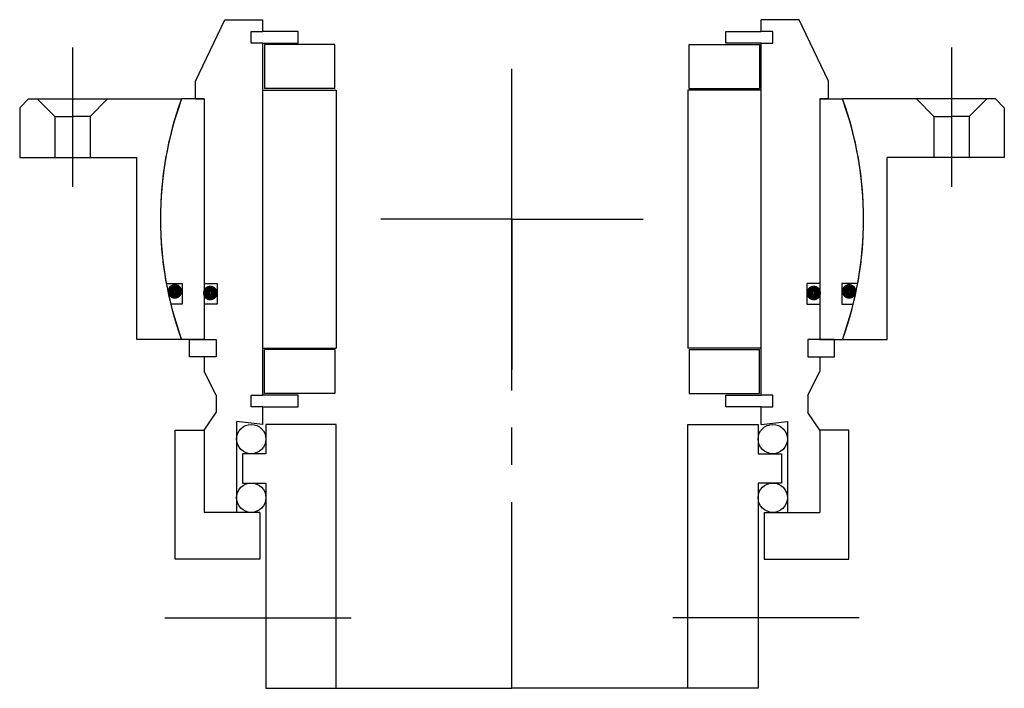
# Model space of a CAD drawing. Header units: millimetres. Extents: x -84 to 84, y -80 to 34.
import ezdxf

# ---------------------------------------------------------------- set-up
doc = ezdxf.new("R2010")
doc.units = ezdxf.units.MM
doc.linetypes.add('CENTER', pattern=[50.8, 31.75, -6.35, 6.35, -6.35])
doc.layers.add('Center', color=1, linetype='CENTER')
doc.layers.add('DIMS', color=7, linetype='Continuous')

# ---------------------------------------------------------------- blocks, each defined once
blk = doc.blocks.new('4s060-bearing')
for p, q in [((-54, 23.5), (-49, 34)), ((-49, 34), (-42.5, 34)), ((-42.5, 32), (-42.5, 34)), ((49, 34), (42.5, 34)), ((42.5, 32), (42.5, 34)), ((54, 23.5), (49, 34)), ((-44.5, 32), (-42.5, 32)), ((-44.5, 30), (-44.5, 32)), ((-36.5, 32), (-42.5, 32)), ((-36.5, 30), (-36.5, 32)), ((36.5, 32), (42.5, 32)), ((36.5, 30), (36.5, 32)), ((44.5, 32), (42.5, 32)), ((44.5, 30), (44.5, 32)), ((-42.5, 30), (-44.5, 30)), ((-42.5, -30), (-42.5, 30)), ((-42.5, 30), (-36.5, 30)), ((-30.25, 29.75), (-42.25, 29.75)), ((-42.25, 29.75), (-42.25, 22.25)), ((-30.25, 22.25), (-30.25, 29.75)), ((30.25, 29.75), (42.25, 29.75)), ((30.25, 22.25), (30.25, 29.75)), ((42.5, 30), (36.5, 30)), ((42.25, 29.75), (42.25, 22.25)), ((42.5, -30), (42.5, 30)), ((42.5, 30), (44.5, 30)), ((-54, 20.5), (-54, 23.5)), ((-42.5, 22), (-30, 22)), ((-30.25, 22.25), (-42.25, 22.25)), ((-30, 22), (-30, -22)), ((42.5, 22), (30, 22)), ((30, 22), (30, -22)), ((30.25, 22.25), (42.25, 22.25)), ((54, 20.5), (54, 23.5)), ((-52.5, 20.5), (-56.39, 20.5)), ((-54, 20.5), (-52.5, 20.5)), ((-52.5, 20.5), (-52.5, -11)), ((-52.5, 20.5), (-52.5, -20.5)), ((52.5, 20.5), (52.5, -20.5)), ((52.5, 20.5), (52.5, -11)), ((52.5, 20.5), (56.39, 20.5)), ((54, 20.5), (52.5, 20.5)), ((-58.98, -11), (-56.3, -11)), ((-56.3, -11), (-56.3, -14.5)), ((-52.5, -11), (-50.3, -11)), ((-50.3, -11), (-50.3, -14.5)), ((52.5, -11), (50.3, -11)), ((50.3, -11), (50.3, -14.5)), ((56.3, -11), (56.3, -14.5)), ((58.98, -11), (56.3, -11)), ((-56.3, -14.5), (-58.22, -14.5)), ((-52.5, -14.5), (-52.5, -20.5)), ((-50.3, -14.5), (-52.5, -14.5)), ((50.3, -14.5), (52.5, -14.5)), ((52.5, -14.5), (52.5, -20.5)), ((56.3, -14.5), (58.22, -14.5)), ((-52.5, -20.5), (-56.39, -20.5)), ((-55, -20.5), (-52.5, -20.5)), ((-55, -23.5), (-55, -20.5)), ((-52.5, -20.5), (-50.5, -20.5)), ((-50.5, -20.5), (-50.5, -23.5)), ((52.5, -20.5), (50.5, -20.5)), ((50.5, -20.5), (50.5, -23.5)), ((52.5, -20.5), (56.39, -20.5)), ((55, -20.5), (52.5, -20.5)), ((55, -23.5), (55, -20.5)), ((-52.5, -23.5), (-55, -23.5)), ((-50.5, -23.5), (-52.5, -23.5)), ((-52.5, -23.5), (-52.5, -26)), ((-42.5, -22), (-30, -22)), ((-42.25, -29.75), (-42.25, -22.25)), ((-30.25, -22.25), (-42.25, -22.25)), ((-30.25, -22.25), (-30.25, -29.75)), ((42.5, -22), (30, -22)), ((30.25, -22.25), (30.25, -29.75)), ((30.25, -22.25), (42.25, -22.25)), ((42.25, -29.75), (42.25, -22.25)), ((50.5, -23.5), (52.5, -23.5)), ((52.5, -23.5), (52.5, -26)), ((52.5, -23.5), (55, -23.5)), ((-50.5, -30), (-52.5, -26)), ((50.5, -30), (52.5, -26)), ((-50.5, -30), (-50.5, -33)), ((-44.5, -30), (-42.5, -30)), ((-44.5, -32), (-44.5, -30)), ((-36.5, -30), (-42.5, -30)), ((-30.25, -29.75), (-42.25, -29.75)), ((-36.5, -32), (-36.5, -30)), ((30.25, -29.75), (42.25, -29.75)), ((36.5, -30), (42.5, -30)), ((36.5, -32), (36.5, -30)), ((44.5, -30), (42.5, -30)), ((44.5, -32), (44.5, -30)), ((50.5, -30), (50.5, -33)), ((-52.5, -36), (-50.5, -33)), ((-42.5, -32), (-44.5, -32)), ((-42.5, -32), (-36.5, -32)), ((-42.5, -35), (-42.5, -32)), ((42.5, -32), (36.5, -32)), ((42.5, -32), (44.5, -32)), ((42.5, -35), (42.5, -32)), ((52.5, -36), (50.5, -33)), ((-47, -34.5), (-47, -50)), ((-42.5, -35), (-47, -34.5)), ((-30, -35), (-42, -35)), ((-42, -35), (-42, -40)), ((-30, -80), (-30, -35)), ((30, -35), (42, -35)), ((30, -80), (30, -35)), ((42, -35), (42, -40)), ((42.5, -35), (47, -34.5)), ((47, -34.5), (47, -50)), ((-57.5, -58), (-57.5, -36)), ((-57.5, -36), (-52.5, -36)), ((-52.5, -36), (-52.5, -50)), ((-52.5, -36), (-52.5, -45.17)), ((52.5, -36), (52.5, -45.17)), ((52.5, -36), (52.5, -50)), ((57.5, -36), (52.5, -36)), ((57.5, -58), (57.5, -36)), ((-42, -40), (-46, -40)), ((-46, -40), (-46, -45)), ((42, -40), (46, -40)), ((46, -40), (46, -45)), ((-46, -45), (-42, -45)), ((-42, -45), (-42, -80)), ((42, -45), (42, -80)), ((46, -45), (42, -45)), ((-43, -50), (-52.5, -50)), ((-43, -50), (-43, -58)), ((43, -50), (52.5, -50)), ((43, -50), (43, -58)), ((-43, -58), (-57.5, -58)), ((43, -58), (57.5, -58)), ((-42, -80), (-30, -80)), ((-30, -80), (0, -80)), ((30, -80), (0, -80)), ((42, -80), (30, -80))]:
    blk.add_line(p, q)
at = {"const_width": 1.2}
for points in [[(-58.17, -12.32, 1), (-56.87, -12.32, 1)], [(-52.13, -12.6, 1), (-50.83, -12.6, 1)], [(52.13, -12.6, -1), (50.83, -12.6, -1)], [(58.17, -12.32, -1), (56.87, -12.32, -1)]]:
    blk.add_lwpolyline(points, format="xyb", close=True, dxfattribs=at)
for start, end in [(160.0216, 190.564), (349.436, 19.9784), (193.9849, 199.9784), (340.0216, 346.0151)]:
    blk.add_arc((0, 0), 60, start, end)
at = {"layer": 'Center'}
for p, q in [((0, -80), (0, 0)), ((-59.21, -68), (-26.47, -68)), ((59.21, -68), (26.47, -68))]:
    blk.add_line(p, q, dxfattribs=at)
at = {"layer": 'DIMS'}
for centre in [(-44.5, -37.5), (44.5, -37.5), (-44.5, -47.5), (44.5, -47.5)]:
    blk.add_circle(centre, 2.5, dxfattribs=at)
blk = doc.blocks.new('4SF060-79 yderhus')
for p, q in [((-82.5, 20.5), (-84, 19)), ((-82.5, 20.5), (-56.39, 20.5)), ((-81, 20.5), (-78, 17.5)), ((-69, 20.5), (-72, 17.5)), ((82.5, 20.5), (56.39, 20.5)), ((69, 20.5), (72, 17.5)), ((81, 20.5), (78, 17.5)), ((82.5, 20.5), (84, 19)), ((-84, 19), (-84, 10.5)), ((84, 19), (84, 10.5)), ((-78, 17.5), (-78, 10.5)), ((-78, 17.5), (-75, 17.5)), ((-72, 17.5), (-75, 17.5)), ((-72, 17.5), (-72, 10.5)), ((72, 17.5), (72, 10.5)), ((72, 17.5), (75, 17.5)), ((78, 17.5), (75, 17.5)), ((78, 17.5), (78, 10.5)), ((-84, 10.5), (-64, 10.5)), ((-64, -20.5), (-64, 10.5)), ((84, 10.5), (64, 10.5)), ((64, -20.5), (64, 10.5)), ((-56.39, -20.5), (-64, -20.5)), ((56.39, -20.5), (64, -20.5))]:
    blk.add_line(p, q)
for start, end in [(160.0216, 199.9784), (340.0216, 19.9784)]:
    blk.add_arc((0, 0), 60, start, end)
at = {"layer": 'Center'}
for p, q in [((-75, 29.24), (-75, 5.5)), ((75, 29.24), (75, 5.5)), ((0, 0), (0, 25.63)), ((0, 0), (-22.37, 0)), ((0, 0), (22.37, 0)), ((0, 0), (0, -25.63))]:
    blk.add_line(p, q, dxfattribs=at)

msp = doc.modelspace()

# ---------------------------------------------------------------- block references
for name in ['4s060-bearing', '4SF060-79 yderhus']:
    msp.add_blockref(name, (0, 0))

doc.saveas('drawing.dxf')
